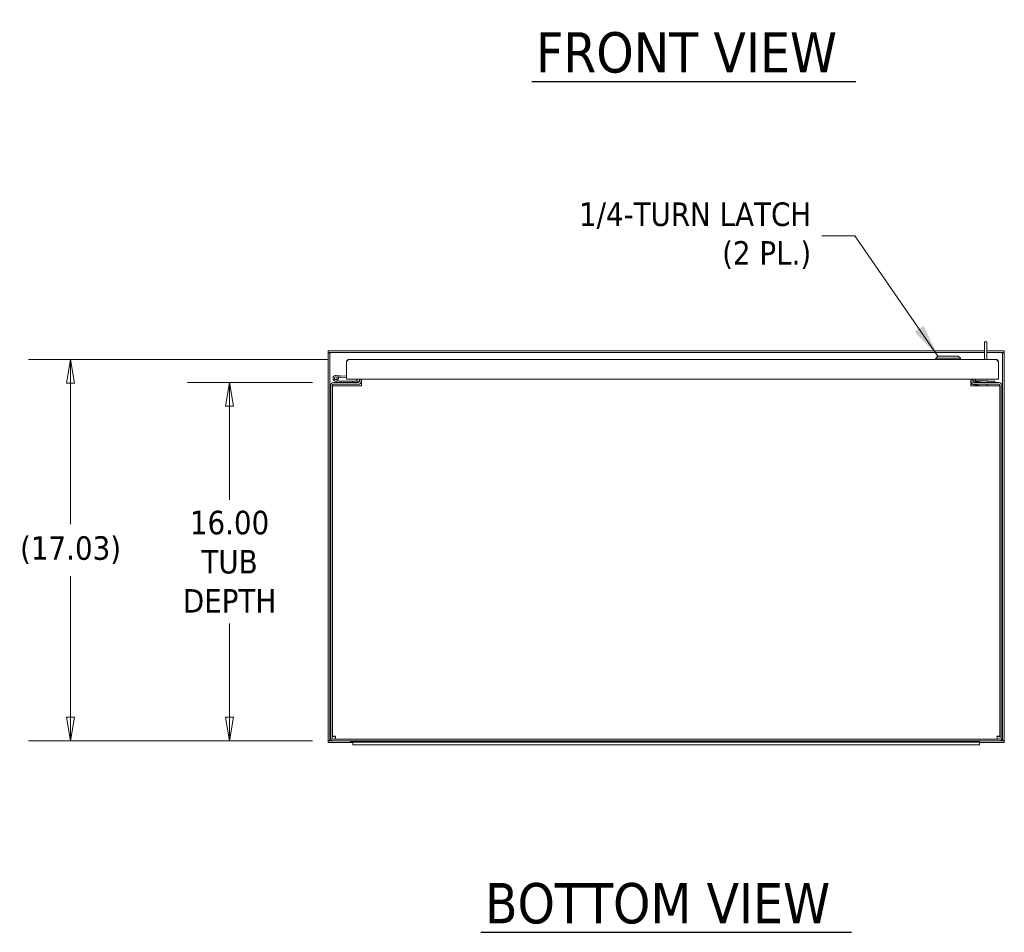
# Model space of a CAD drawing. Header units: inches. Extents: x 17 to 241, y 11 to 154.
# Tile 1 of 11: x 47 to 91, y 32 to 73. Entities that reach past the tile are written whole.
import ezdxf

# ---------------------------------------------------------------- set-up
doc = ezdxf.new("R2010")
doc.units = ezdxf.units.IN
doc.header["$LTSCALE"] = 15
doc.header["$MEASUREMENT"] = 0
doc.layers.get('0').update_dxf_attribs({"lineweight": 5})
for name, color, linetype, lineweight in [('Dimension (ANSI)', 7, 'Continuous', 5), ('Symbol (ANSI)', 7, 'Continuous', 5), ('Visible (ANSI)', 7, 'Continuous', 5)]:
    doc.layers.add(name, color=color, linetype=linetype, lineweight=lineweight)
doc.styles.add('ROMANS', font='tahoma.ttf')
doc.styles.add('Text Style168', font='tahoma.ttf')
doc.dimstyles.new('Default (ANSI)', dxfattribs={"dimscale": 15, "dimtxt": 0.07, "dimasz": 0.07, "dimexe": 0.125, "dimexo": 0.0625, "dimgap": 0.031496, "dimtad": 0, "dimtih": 1, "dimtoh": 1, "dimrnd": 1e-08, "dimzin": 0, "dimdsep": 46, "dimtxsty": 'ROMANS', "dimblk": 'Filled-1', "dimcen": 0.09, "dimdle": 0.393701, "dimclrd": 256, "dimclre": 256, "dimclrt": 256, "dimadec": 0, "dimazin": 0, "dimtfac": 1, "dimtofl": 0, "dimtmove": 0, "dimatfit": 3, "dimfxl": 1, "dimtolj": 1, "dimtzin": 0, "dimlwd": -1, "dimlwe": -1, "dimarcsym": 0})
doc.dimstyles.new('Default (ANSI)$7', dxfattribs={"dimscale": 15, "dimtxt": 0.07, "dimasz": 0.098425, "dimexe": 0.125, "dimexo": 0.0625, "dimgap": 0.031496, "dimtad": 0, "dimtih": 1, "dimtoh": 1, "dimrnd": 1e-08, "dimzin": 0, "dimdsep": 46, "dimtxsty": 'ROMANS', "dimblk": 'Filled-1', "dimcen": 0.09, "dimdle": 0.393701, "dimclrd": 256, "dimclre": 256, "dimclrt": 256, "dimadec": 0, "dimazin": 0, "dimtfac": 1, "dimtofl": 0, "dimtmove": 0, "dimatfit": 3, "dimfxl": 1, "dimtolj": 1, "dimtzin": 0, "dimlwd": -1, "dimlwe": -1, "dimarcsym": 0})

# ---------------------------------------------------------------- blocks, each defined once
blk = doc.blocks.new('Filled-1')
at = {"color": 0}
for p, q in [((0, 0), (-1, 0.167)), ((-1, 0.167), (-1, -0.167)), ((-1, 0), (0, 0)), ((-1, -0.167), (0, 0))]:
    blk.add_line(p, q, dxfattribs=at)
at = {"color": 0, "flags": 128}
blk.add_lwpolyline([(-1, -0.167), (0, 0), (-1, 0.167), (-1, -0.167)], dxfattribs=at)
at = {"color": 0}
blk.add_solid([(-1, -0.167), (0, 0), (-1, 0.167), (-1, -0.167)], dxfattribs=at)
blk = doc.blocks.new('*D31')
at = {"layer": 'Defpoints', "color": 0, "transparency": 16777216}
for p in [(56.385, 56.946), (61.03, 56.946), (61.03, 40.946)]:
    blk.add_point(p, dxfattribs=at)
at = {"layer": 'Dimension (ANSI)', "transparency": 16777216}
for p, q in [((60.092, 56.946), (54.51, 56.946)), ((56.385, 55.896), (56.385, 51.704)), ((56.385, 41.996), (56.385, 46.188)), ((60.092, 40.946), (54.51, 40.946))]:
    blk.add_line(p, q, dxfattribs=at)
at = {"layer": 'Dimension (ANSI)', "transparency": 16777216, "xscale": 1.050000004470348, "yscale": 1.050000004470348, "zscale": 1.050000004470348}
for p, rotation in [((56.385, 56.946), 90), ((56.385, 40.946), 270)]:
    blk.add_blockref('Filled-1', p, dxfattribs=dict(at, rotation=rotation))
at = {"layer": 'Dimension (ANSI)', "transparency": 16777216, "insert": (56.385, 48.946), "char_height": 1.05, "attachment_point": 5, "style": 'ROMANS'}
blk.add_mtext('\\A1;\\fTahoma|b0|i0;\\H1.0500;16.00\\P\\fTahoma|b0|i0;\\H1.0500;TUB\\P\\fTahoma|b0|i0;\\H1.0500;DEPTH', dxfattribs=at)
blk = doc.blocks.new('*D32')
at = {"layer": 'Defpoints', "color": 0, "transparency": 16777216}
for p in [(49.283, 57.979), (61.716, 57.979), (61.03, 40.946)]:
    blk.add_point(p, dxfattribs=at)
at = {"layer": 'Dimension (ANSI)', "transparency": 16777216}
for p, q in [((60.778, 57.979), (47.408, 57.979)), ((49.283, 56.929), (49.283, 50.629)), ((49.283, 41.996), (49.283, 48.296)), ((60.092, 40.946), (47.408, 40.946))]:
    blk.add_line(p, q, dxfattribs=at)
at = {"layer": 'Dimension (ANSI)', "transparency": 16777216, "xscale": 1.050000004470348, "yscale": 1.050000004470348, "zscale": 1.050000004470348}
for p, rotation in [((49.283, 57.979), 90), ((49.283, 40.946), 270)]:
    blk.add_blockref('Filled-1', p, dxfattribs=dict(at, rotation=rotation))
at = {"layer": 'Dimension (ANSI)', "transparency": 16777216, "insert": (49.283, 49.462), "char_height": 1.05, "attachment_point": 5, "style": 'ROMANS'}
blk.add_mtext('\\A1;(17.03)', dxfattribs=at)

msp = doc.modelspace()

# ---------------------------------------------------------------- linework, layer by layer
at = {"layer": 'Symbol (ANSI)', "lineweight": 30}
for p, q in [((69.89468, 70.40333), (84.36615, 70.40333)), ((67.61549, 32.38532), (84.1714, 32.38532))]:
    msp.add_line(p, q, dxfattribs=at)
at = {"layer": 'Visible (ANSI)'}
for p, q in [((90.21744, 58.76769), (90.11344, 58.76769)), ((90.11344, 58.51769), (90.11344, 58.76769)), ((90.11344, 57.9793), (90.11344, 58.51769)), ((90.21744, 58.76769), (90.21744, 58.51769)), ((90.21744, 57.9793), (90.21744, 58.51769)), ((90.11344, 58.37169), (60.78819, 58.37169)), ((60.78819, 58.29769), (60.78819, 58.37169)), ((90.11344, 58.29769), (60.78819, 58.29769)), ((60.78819, 58.28207), (60.78819, 40.96132)), ((60.78819, 58.28207), (60.86219, 58.28207)), ((60.86219, 58.28207), (60.86219, 40.96132)), ((88.03273, 58.13678), (87.93431, 58.03836)), ((88.03273, 58.13678), (88.93824, 58.13678)), ((88.93824, 58.13678), (89.03667, 58.03836)), ((90.99869, 58.37169), (90.21744, 58.37169)), ((90.99869, 58.29769), (90.21744, 58.29769)), ((90.92469, 40.96132), (90.92469, 58.28207)), ((90.92469, 58.28207), (90.99869, 58.28207)), ((90.99869, 58.29769), (90.99869, 58.37169)), ((90.99869, 40.96132), (90.99869, 58.28207)), ((61.61051, 57.1043), (61.61051, 57.87405)), ((61.71576, 57.9793), (90.63026, 57.9793)), ((87.93431, 58.03836), (89.03667, 58.03836)), ((87.93431, 58.03836), (87.93431, 57.9793)), ((89.03667, 58.03836), (89.03667, 57.9793)), ((90.73551, 57.1043), (90.73551, 57.87405)), ((61.14284, 57.27022), (61.32215, 57.25453)), ((61.31671, 57.19227), (61.24523, 57.19852)), ((61.32215, 57.25453), (61.31671, 57.19227)), ((61.31671, 57.19227), (61.61051, 57.16656)), ((61.32215, 57.25453), (61.61051, 57.2293)), ((60.89344, 56.80919), (60.89344, 41.08219)), ((60.96744, 56.80919), (60.96744, 41.08219)), ((60.98307, 41.13789), (60.98307, 56.80919)), ((61.11957, 56.80919), (60.98307, 56.80919)), ((62.13194, 56.94569), (61.02994, 56.94569)), ((62.13194, 56.87169), (61.02994, 56.87169)), ((61.25282, 56.94722), (61.07692, 57.03345)), ((61.20163, 57.04192), (61.10443, 57.08958)), ((62.28407, 56.80919), (61.11957, 56.80919)), ((61.15815, 57.08895), (61.2211, 57.05808)), ((61.20162, 57.04192), (61.26729, 57.00972)), ((61.21744, 56.96457), (61.21744, 56.94569)), ((61.24696, 57.01969), (62.06924, 57.01969)), ((61.2739, 57.00819), (61.88194, 57.00819)), ((90.73551, 57.1043), (61.61051, 57.1043)), ((62.13194, 57.00819), (61.88194, 57.00819)), ((61.88194, 57.00819), (61.88194, 56.94569)), ((62.06924, 57.00819), (62.06924, 57.01969)), ((62.06924, 57.01969), (62.06944, 57.01969)), ((62.06944, 57.08219), (62.06944, 57.1043)), ((62.06944, 57.08219), (62.06944, 57.00819)), ((62.13194, 56.94569), (62.13194, 57.00819)), ((62.14344, 56.87169), (62.13194, 56.87169)), ((62.14344, 56.87218), (62.14344, 56.87169)), ((62.19444, 57.1043), (62.19444, 57.00819)), ((62.28407, 56.94569), (62.25329, 56.94569)), ((62.26844, 57.00819), (62.26844, 57.1043)), ((62.28407, 56.80919), (62.28407, 57.1043)), ((89.50282, 57.1043), (89.50282, 56.80919)), ((89.51844, 57.03144), (89.50282, 57.03144)), ((89.51844, 57.02221), (89.50282, 57.02419)), ((89.99228, 56.80919), (89.50282, 56.87109)), ((90.66732, 56.80919), (89.50282, 56.80919)), ((89.51844, 57.1043), (89.51844, 57.00819)), ((89.59244, 57.1043), (89.59244, 57.00819)), ((90.23929, 57.03144), (89.59244, 57.03144)), ((90.09039, 56.94988), (89.59244, 57.01285)), ((90.75694, 56.94569), (89.65494, 56.94569)), ((89.65494, 56.87169), (90.75694, 56.87169)), ((89.71744, 57.1043), (89.71744, 57.08219)), ((89.71744, 57.03144), (89.71744, 57.08219)), ((90.23618, 56.87169), (90.22945, 56.82039)), ((90.2492, 56.97099), (90.24588, 56.94569)), ((90.25266, 57.02455), (90.24927, 56.97172)), ((90.25235, 57.01969), (90.56944, 57.01969)), ((90.56944, 57.01969), (90.56944, 56.94569)), ((90.80382, 56.80919), (90.66732, 56.80919)), ((90.80382, 56.80919), (90.80382, 41.13789)), ((90.81944, 56.80919), (90.81944, 41.08219)), ((90.89344, 41.08219), (90.89344, 56.80919)), ((60.96744, 56.45719), (60.98307, 56.45719)), ((90.80382, 56.45719), (90.81944, 56.45719)), ((60.86219, 40.96132), (60.78819, 40.96132)), ((60.78819, 40.94569), (61.02994, 40.94569)), ((60.78819, 40.94569), (60.78819, 40.87169)), ((61.05707, 41.13789), (60.98307, 41.13789)), ((90.75694, 41.01969), (61.02994, 41.01969)), ((90.75694, 40.94569), (61.02994, 40.94569)), ((61.10126, 41.09369), (61.10126, 41.01969)), ((61.77344, 40.94569), (61.77344, 40.90869)), ((61.89344, 40.9173), (61.89344, 40.94569)), ((61.89344, 40.9173), (89.89344, 40.9173)), ((61.89344, 40.9173), (61.89344, 40.88069)), ((89.89344, 40.94569), (89.89344, 40.9173)), ((89.89344, 40.88069), (89.89344, 40.9173)), ((90.68562, 41.09369), (90.68562, 41.01969)), ((90.72982, 41.13789), (90.80382, 41.13789)), ((90.75694, 40.94569), (90.99869, 40.94569)), ((90.99869, 40.96132), (90.92469, 40.96132)), ((90.99869, 40.94569), (90.99869, 40.87169)), ((60.78819, 40.87169), (61.89344, 40.87169)), ((61.89344, 40.90869), (61.77344, 40.90869)), ((61.89344, 40.88069), (62.26844, 40.88069)), ((61.89344, 40.88069), (61.89344, 40.75569)), ((62.26844, 40.75569), (61.89344, 40.75569)), ((62.26844, 40.88069), (89.51844, 40.88069)), ((62.26844, 40.75569), (89.51844, 40.75569)), ((89.51844, 40.88069), (89.89344, 40.88069)), ((89.89344, 40.75569), (89.51844, 40.75569)), ((89.89344, 40.75569), (89.89344, 40.88069)), ((89.89344, 40.87169), (90.99869, 40.87169))]:
    msp.add_line(p, q, dxfattribs=at)
msp.add_circle((61.13194, 57.14569), 0.06, dxfattribs=at)
for centre, radius, start, end in [((61.13194, 57.14569), 0.125, 315.502879, 243.884751), ((61.13194, 57.14569), 0.0625, 294.787576, 243.881683), ((61.02994, 56.80919), 0.1365, 90, 180), ((61.02994, 56.80919), 0.0625, 90, 180), ((61.13194, 57.14569), 0.0625, 243.881683, 294.787576), ((61.13194, 57.14569), 0.125, 303.879512, 303.881683), ((61.13194, 57.14569), 0.125, 303.881683, 315.502879), ((61.25942, 56.96069), 0.015, 243.884751, 270), ((61.2739, 57.02319), 0.015, 243.884751, 270), ((62.13194, 57.00819), 0.1365, 270, 0), ((62.13194, 57.00819), 0.0625, 270, 0), ((89.65494, 57.00819), 0.1365, 180, 270), ((89.65494, 57.00819), 0.0625, 180, 270), ((90.75694, 56.80919), 0.1365, 0, 90), ((90.75694, 56.80919), 0.0625, 0, 90), ((61.02994, 41.08219), 0.1365, 180, 270), ((61.02994, 41.08219), 0.0625, 180, 270), ((90.75694, 41.08219), 0.1365, 270, 0), ((90.75694, 41.08219), 0.0625, 270, 0)]:
    msp.add_arc(centre, radius, start, end, dxfattribs=at)
for centre, major_axis, start_param, end_param in [((90.09306, 56.99147), (-0.15614, 0.02048), 1.58835499, 1.92478919), ((90.09306, 56.99147), (0.15614, -0.02048), 5.28041012, 6.30074397), ((90.0733, 56.84087), (0.15614, -0.02048), 5.98537942, 6.28318531)]:
    msp.add_ellipse(centre, major_axis=major_axis, ratio=0.26409278, start_param=start_param, end_param=end_param, dxfattribs=at)
for points, knots in [([(60.85836, 58.28189), (60.83809, 58.28998), (60.81783, 58.29607), (60.79756, 58.29739), (60.79444, 58.29759), (60.79132, 58.29769), (60.78819, 58.29769)], [0.333333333, 0.333333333, 0.333333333, 0.333333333, 0.911009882, 0.911009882, 0.911009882, 1, 1, 1, 1]), ([(90.92853, 58.28189), (90.94879, 58.28998), (90.96906, 58.29607), (90.98933, 58.29739), (90.99245, 58.29759), (90.99557, 58.29769), (90.99869, 58.29769)], [0.333333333, 0.333333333, 0.333333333, 0.333333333, 0.911009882, 0.911009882, 0.911009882, 1, 1, 1, 1]), ([(61.61051, 57.87405), (61.63411, 57.91111), (61.6577, 57.94744), (61.68129, 57.96568), (61.69278, 57.97456), (61.70427, 57.9793), (61.71576, 57.9793)], [-1, -1, -1, -1, -0.327518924, -0.327518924, -0.327518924, 0, 0, 0, 0]), ([(90.73551, 57.87405), (90.71192, 57.91111), (90.68833, 57.94744), (90.66473, 57.96568), (90.65324, 57.97456), (90.64175, 57.9793), (90.63026, 57.9793)], [-1, -1, -1, -1, -0.327518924, -0.327518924, -0.327518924, 0, 0, 0, 0]), ([(90.25266, 57.02455), (90.25051, 57.02686), (90.24828, 57.02859), (90.24379, 57.03087), (90.24154, 57.03144), (90.23929, 57.03144)], [-0.122226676, -0.122226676, -0.122226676, -0.122226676, -0.061567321, -0.061567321, -0.00213623, -0.00213623, -0.00213623, -0.00213623]), ([(60.85836, 40.9615), (60.83809, 40.95341), (60.81783, 40.94731), (60.79756, 40.946), (60.79444, 40.9458), (60.79132, 40.94569), (60.78819, 40.94569)], [0.333333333, 0.333333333, 0.333333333, 0.333333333, 0.911009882, 0.911009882, 0.911009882, 1, 1, 1, 1]), ([(61.11957, 41.15619), (61.07288, 41.15221), (61.02701, 41.14822), (61.00282, 41.14423), (60.98998, 41.14212), (60.98307, 41.14), (60.98307, 41.13789)], [0, 0, 0, 0, 1.02614684, 1.02614684, 1.02614684, 1.57079633, 1.57079633, 1.57079633, 1.57079633]), ([(61.11957, 41.15619), (61.09358, 41.15135), (61.06856, 41.1465), (61.06031, 41.14166), (61.05817, 41.1404), (61.05707, 41.13914), (61.05707, 41.13789)], [0, 0, 0, 0, 1.24744863, 1.24744863, 1.24744863, 1.57079633, 1.57079633, 1.57079633, 1.57079633]), ([(61.10126, 41.01969), (61.10525, 41.01969), (61.10923, 41.04554), (61.11322, 41.08547), (61.11534, 41.10667), (61.11745, 41.13141), (61.11957, 41.15619)], [0, 0, 0, 0, 1.02614684, 1.02614684, 1.02614684, 1.57079633, 1.57079633, 1.57079633, 1.57079633]), ([(61.11957, 41.15619), (61.11472, 41.1302), (61.10988, 41.10519), (61.10503, 41.09693), (61.10377, 41.09479), (61.10252, 41.09369), (61.10126, 41.09369)], [0, 0, 0, 0, 1.24744863, 1.24744863, 1.24744863, 1.57079633, 1.57079633, 1.57079633, 1.57079633]), ([(90.66732, 41.15619), (90.6713, 41.1095), (90.67529, 41.06363), (90.67928, 41.03944), (90.68139, 41.0266), (90.68351, 41.01969), (90.68562, 41.01969)], [0, 0, 0, 0, 1.02614684, 1.02614684, 1.02614684, 1.57079633, 1.57079633, 1.57079633, 1.57079633]), ([(90.66732, 41.15619), (90.67216, 41.1302), (90.67701, 41.10519), (90.68186, 41.09693), (90.68311, 41.09479), (90.68437, 41.09369), (90.68562, 41.09369)], [0, 0, 0, 0, 1.24744863, 1.24744863, 1.24744863, 1.57079633, 1.57079633, 1.57079633, 1.57079633]), ([(90.80382, 41.13789), (90.80382, 41.14187), (90.77798, 41.14586), (90.73804, 41.14985), (90.71685, 41.15196), (90.6921, 41.15408), (90.66732, 41.15619)], [0, 0, 0, 0, 1.02614684, 1.02614684, 1.02614684, 1.57079633, 1.57079633, 1.57079633, 1.57079633]), ([(90.66732, 41.15619), (90.69331, 41.15135), (90.71832, 41.1465), (90.72658, 41.14166), (90.72872, 41.1404), (90.72982, 41.13914), (90.72982, 41.13789)], [0, 0, 0, 0, 1.24744863, 1.24744863, 1.24744863, 1.57079633, 1.57079633, 1.57079633, 1.57079633]), ([(90.92853, 40.9615), (90.94879, 40.95341), (90.96906, 40.94731), (90.98933, 40.946), (90.99245, 40.9458), (90.99557, 40.94569), (90.99869, 40.94569)], [0.333333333, 0.333333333, 0.333333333, 0.333333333, 0.911009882, 0.911009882, 0.911009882, 1, 1, 1, 1])]:
    msp.add_open_spline(points, degree=3, knots=knots, dxfattribs=at)
for points in [[(60.86219, 58.28207), (60.86219, 58.27686), (60.87708, 58.27165), (60.89344, 58.26644)], [(60.89344, 58.26644), (60.88319, 58.27122), (60.87294, 58.27591), (60.86269, 58.28013)], [(90.89344, 58.26644), (90.90981, 58.27165), (90.92469, 58.27686), (90.92469, 58.28207)], [(90.89344, 58.26644), (90.90369, 58.27122), (90.91394, 58.27591), (90.92419, 58.28013)], [(61.61443, 57.90251), (61.61187, 57.89338), (61.61051, 57.88366), (61.61051, 57.87405)], [(61.71576, 57.9793), (61.67026, 57.9793), (61.62659, 57.94579), (61.61443, 57.90251)], [(90.73159, 57.90251), (90.71943, 57.94579), (90.67576, 57.9793), (90.63026, 57.9793)], [(90.73551, 57.87405), (90.73551, 57.88366), (90.73416, 57.89338), (90.73159, 57.90251)], [(60.89344, 40.97694), (60.87708, 40.97173), (60.86219, 40.96653), (60.86219, 40.96132)], [(60.89344, 40.97694), (60.88319, 40.97216), (60.87294, 40.96748), (60.86269, 40.96325)], [(90.89344, 40.97694), (90.90369, 40.97216), (90.91394, 40.96748), (90.92419, 40.96325)], [(90.92469, 40.96132), (90.92469, 40.96653), (90.90981, 40.97173), (90.89344, 40.97694)]]:
    msp.add_open_spline(points, degree=3, dxfattribs=at)

# ---------------------------------------------------------------- texts
at = {"layer": 'Symbol (ANSI)', "char_height": 1.8, "attachment_point": 7, "line_spacing_factor": 0.25, "style": 'Text Style168'}
for s, insert in [('FRONT VIEW', (70.07468, 70.7704)), ('BOTTOM VIEW', (67.79549, 32.7524))]:
    msp.add_mtext(s, dxfattribs=dict(at, insert=insert))
at = {"layer": 'Symbol (ANSI)', "insert": (82.37171, 63.51387), "char_height": 1.05, "width": 11.0232983, "attachment_point": 6, "line_spacing_factor": 0.987884, "style": 'ROMANS'}
msp.add_mtext('{\\fTahoma|b0|i0;1/4-TURN LATCH\\P\\fTahoma|b0|i0;(2 PL.)}', dxfattribs=at)

# ---------------------------------------------------------------- dimensions: what is measured, and where the dimension line sits
at = {"layer": 'Dimension (ANSI)'}
for base, p2, text, picture, middle in [((49.28257, 57.9793), (61.71576, 57.9793), '(<>)', '*D32', (49.28257, 49.4625)), ((56.3849, 56.94569), (61.02994, 56.94569), '\\fTahoma|b0|i0;\\H1.0500;<>\\P\\fTahoma|b0|i0;\\H1.0500;TUB\\P\\fTahoma|b0|i0;\\H1.0500;DEPTH', '*D31', (56.3849, 48.94569))]:
    dim = msp.add_linear_dim(base=base, p1=(61.02994, 40.94569), p2=p2, angle=90, text=text, dimstyle='Default (ANSI)', override={"dimgap": 0.031496, "dimdec": 2, "dimtol": 0, "dimlim": 0, "dimtp": 0, "dimtm": 0, "dimtdec": 2, "dimatfit": 1}, dxfattribs=at)
    dim.commit()
    dim.dimension.update_dxf_attribs({"geometry": picture, "text_midpoint": middle, "dimtype": 160})

# ---------------------------------------------------------------- leaders
at = {"layer": 'Symbol (ANSI)', "annotation_type": 0, "has_hookline": 1, "hookline_direction": 1, "text_width": 10.75935}
msp.add_leader([(88.03273, 58.13678), (84.32053, 63.51387), (82.84415, 63.51387)], dimstyle='Default (ANSI)$7', override={"dimtad": 0}, dxfattribs=at)

doc.saveas('drawing.dxf')
